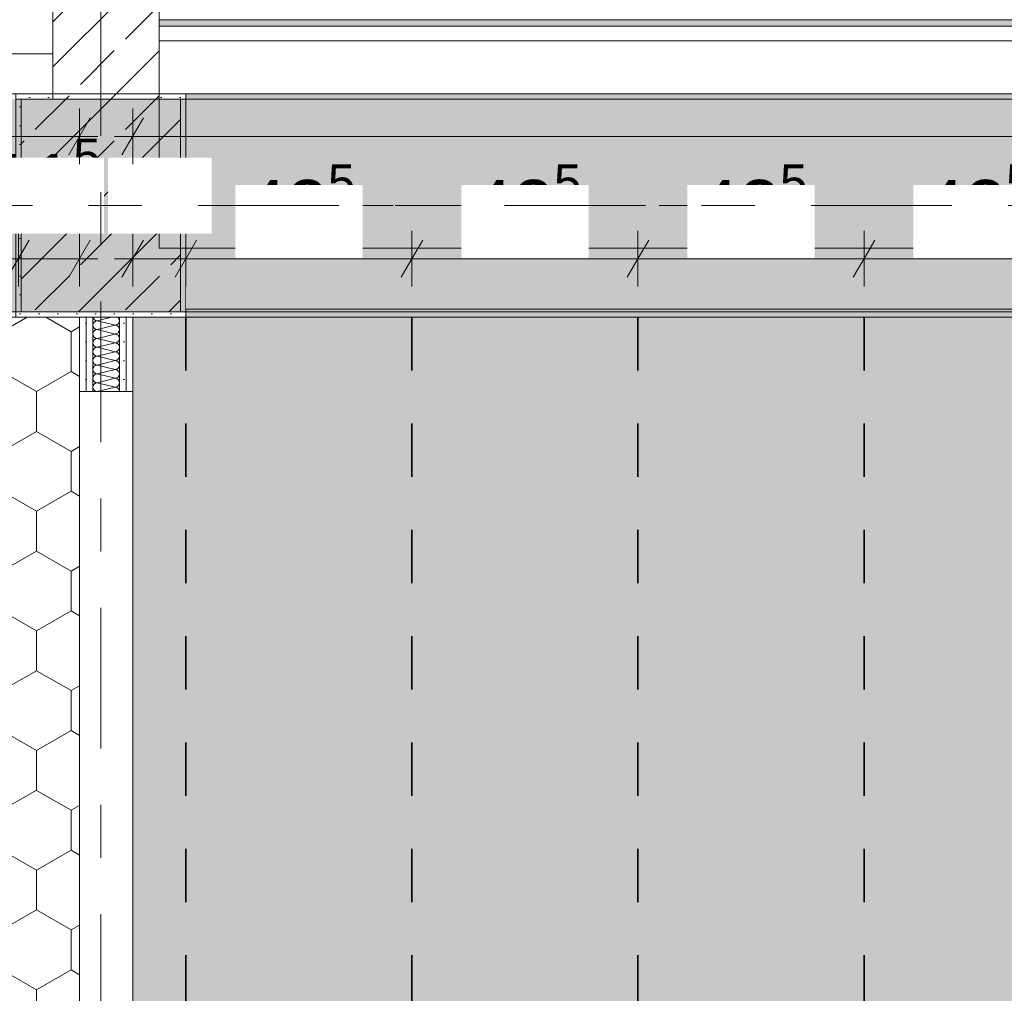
# Model space of a CAD drawing. Header units: metres. Extents: x -3.6 to 84.5, y -11 to 16.8.
# Tile 63 of 256: x 14.8 to 16.6, y 6.8 to 8.6. Entities that reach past the tile are written whole.
import ezdxf

# ---------------------------------------------------------------- set-up
doc = ezdxf.new("R2010")
doc.units = ezdxf.units.M
doc.header["$MEASUREMENT"] = 0
for name, pattern in [('Achse', [0.2, 0.1, -0.05, 0, -0.05]), ('Punktlinie weit', [0.06, 0.01, -0.05]), ('Strichlinie doppelt', [0.546806, 0.264583, -0.105833, 0.070556, -0.105833]), ('Wipeout_Contour', [1, 0, -1])]:
    doc.linetypes.add(name, pattern=pattern)
for name, color, linetype in [('154 - Bemaßung_ Beschriftung.Ausbau - Deckenspiegel', 7, 'Continuous'), ('451 - Universal.Achsen Raster', 7, 'Continuous'), ('605 - Struktur.Wand Innen', 7, 'Continuous'), ('607 - Struktur.Stütze', 7, 'Continuous'), ('608 - Struktur.Träger', 7, 'Continuous'), ('610 - Struktur.Treppe_ Rampe', 7, 'Continuous'), ('Neubau_651 - Abdeckung.Decke abgehängt_ bekleidet', 7, 'Continuous'), ('Neubau_653 - Abdeckung.TB Verkofferung', 7, 'Continuous')]:
    doc.layers.add(name, color=color, linetype=linetype)
doc.styles.add('ERSTELLTER_STIL_2', font='txt')
doc.dimstyles.new('ERSTELLTER_STIL__3', dxfattribs={"dimtxt": 0.1, "dimasz": 0.0532, "dimexe": 0.18, "dimexo": 0.0625, "dimgap": 0, "dimtad": 1, "dimtih": 1, "dimtoh": 1, "dimzin": 0, "dimdsep": 46, "dimtxsty": 'ERSTELLTER_STIL_2', "dimblk": 'ARROWHEAD_2', "dimblk1": 'ARROWHEAD_2', "dimblk2": 'ARROWHEAD_2', "dimcen": 0.09, "dimse1": 1, "dimse2": 1, "dimclrd": 7, "dimclre": 7, "dimclrt": 7, "dimazin": 0, "dimtfac": 1, "dimtdec": 4, "dimtmove": 0, "dimatfit": 3, "dimfxl": 1, "dimtolj": 1, "dimtzin": 0, "dimarcsym": 0})
doc.dimstyles.new('ERSTELLTER_STIL__4', dxfattribs={"dimtxt": 0.1, "dimasz": 0.0532, "dimexe": 0.18, "dimexo": 0.0625, "dimgap": 0, "dimtad": 1, "dimtih": 1, "dimtoh": 1, "dimzin": 0, "dimdsep": 46, "dimtxsty": 'ERSTELLTER_STIL_2', "dimblk": 'ARROWHEAD_2', "dimblk1": 'ARROWHEAD_2', "dimblk2": 'ARROWHEAD_2', "dimcen": 0.09, "dimse1": 1, "dimse2": 1, "dimclrd": 7, "dimclre": 7, "dimclrt": 7, "dimazin": 0, "dimtfac": 1, "dimtdec": 4, "dimtmove": 2, "dimatfit": 3, "dimfxl": 1, "dimtolj": 1, "dimtzin": 0, "dimarcsym": 0})
pattern_1 = [(45, (0, 0), (-0.01767767, 0.01767767), [0, -0.025])]
pattern_2 = [(45, (0, 0), (-0.08485281, 0.08485281), []), (45, (-0.04243, 0.04243), (-0.08485281, 0.08485281), [0.09, -0.03])]
pattern_3 = [(90, (0, 0), (-0.12990375, 0), [0.075, -0.15]), (90, (-0.06495, 0.1125), (-0.12990375, 0), [0.075, -0.15]), (150, (5e-18, 0.075), (0.0649519, 0.11249995), [0.075, -0.15]), (150, (-0.1299, 0.075), (0.0649519, 0.11249995), [0.075, -0.15]), (210, (0, 0), (-0.0649519, 0.11249995), [0.075, -0.15]), (210, (-0.1299, 8e-18), (-0.0649519, 0.11249995), [0.075, -0.15])]

# ---------------------------------------------------------------- blocks, each defined once
blk = doc.blocks.new('*X171')
at = {"layer": '605 - Struktur.Wand Innen', "color": 7, "linetype": 'Continuous', "lineweight": 5}
for p, q in [((14.9233, 8.0833), (14.9499, 8.09)), ((14.9233, 8.0833), (14.9567, 8.075)), ((14.9233, 8.0667), (14.9567, 8.075)), ((14.9233, 8.0667), (14.9567, 8.0583)), ((14.9233, 8.05), (14.9567, 8.0583)), ((14.9233, 8.05), (14.9567, 8.0417)), ((14.9233, 8.0333), (14.9567, 8.0417)), ((14.9233, 8.0333), (14.9567, 8.025)), ((14.9233, 8.0167), (14.9567, 8.025)), ((14.9233, 8.0167), (14.9567, 8.0083)), ((14.9233, 8), (14.9567, 8.0083)), ((14.9233, 8), (14.9567, 7.9917)), ((14.9233, 7.9833), (14.9567, 7.9917)), ((14.9233, 7.9833), (14.9567, 7.975)), ((14.9233, 7.9667), (14.9567, 7.975)), ((14.9233, 7.9667), (14.9567, 7.9583)), ((14.9233, 7.95), (14.9567, 7.9583)), ((14.9233, 7.95), (14.9234, 7.95))]:
    blk.add_line(p, q, dxfattribs=at)
for centre, start, end in [((14.9233, 8.075), 90, 180), ((14.9233, 8.075), 180, 270), ((14.9233, 8.0917), 191.6614, 270), ((14.9567, 8.0833), 270, 0), ((14.9567, 8.0667), 0, 90), ((14.9567, 8.0833), 0, 52.9274), ((14.9233, 8.0583), 90, 180), ((14.9233, 8.0583), 180, 270), ((14.9567, 8.0667), 270, 0), ((14.9567, 8.05), 0, 90), ((14.9233, 8.0417), 90, 180), ((14.9233, 8.0417), 180, 270), ((14.9567, 8.05), 270, 0), ((14.9567, 8.0333), 0, 90), ((14.9233, 8.025), 90, 180), ((14.9233, 8.025), 180, 270), ((14.9233, 8.0083), 90, 180), ((14.9567, 8.0333), 270, 0), ((14.9567, 8.0167), 0, 90), ((14.9567, 8.0167), 270, 0), ((14.9233, 8.0083), 180, 270), ((14.9233, 7.9917), 90, 180), ((14.9567, 8), 0, 90), ((14.9567, 8), 270, 0), ((14.9233, 7.9917), 180, 270), ((14.9233, 7.975), 90, 180), ((14.9567, 7.9833), 0, 90), ((14.9567, 7.9833), 270, 0), ((14.9233, 7.975), 180, 270), ((14.9233, 7.9583), 90, 180), ((14.9567, 7.9667), 0, 90), ((14.9567, 7.9667), 270, 0), ((14.9233, 7.9583), 180, 270), ((14.9067, 7.95), 359.8783, 0), ((14.9233, 7.9417), 90, 93.7357), ((14.9567, 7.95), 0, 90), ((14.9567, 7.95), 359.8783, 0)]:
    blk.add_arc(centre, 0.00833, start, end, dxfattribs=at)
blk = doc.blocks.new('*D214')
at = {"layer": '154 - Bemaßung_ Beschriftung.Ausbau - Deckenspiegel', "color": 7, "linetype": 'Continuous', "lineweight": 5}
for p, q in [((14.345, 8.1475), (14.345, 8.2525)), ((14.775, 8.1475), (14.775, 8.2525)), ((14.3652, 8.235), (14.3248, 8.165)), ((14.7952, 8.235), (14.7548, 8.165)), ((14.345, 8.2), (14.775, 8.2))]:
    blk.add_line(p, q, dxfattribs=at)
at = {"layer": '154 - Bemaßung_ Beschriftung.Ausbau - Deckenspiegel', "color": 7, "lineweight": 5, "insert": (14.723, 8.2675), "char_height": 0.1, "attachment_point": 7, "style": 'ERSTELLTER_STIL_2'}
blk.add_mtext('\\A1;{\\pql;\\fArial|b0|i0|c0|p38;11\\fArial|b0|i0|c0|p38;\\A1{\\H.66x;\\S5^  ;}}', dxfattribs=at)
at = {"color": 254, "linetype": 'Wipeout_Contour', "lineweight": 0, "ltscale": 67.997042}
blk.add_wipeout([(14.7016, 8.2471), (14.9362, 8.2471), (14.9362, 8.39), (14.7016, 8.39)], dxfattribs=at).dxf.layer = '154 - Bemaßung_ Beschriftung.Ausbau - Deckenspiegel'
at = {"color": 254, "linetype": 'Wipeout_Contour', "lineweight": 0, "ltscale": 67.001077}
blk.add_wipeout([(14.4654, 8.2012), (14.6546, 8.2012), (14.6546, 8.3387), (14.4654, 8.3387)], dxfattribs=at).dxf.layer = '154 - Bemaßung_ Beschriftung.Ausbau - Deckenspiegel'
at = {"layer": '154 - Bemaßung_ Beschriftung.Ausbau - Deckenspiegel', "color": 7, "lineweight": 5, "insert": (14.4841, 8.22), "char_height": 0.1, "attachment_point": 7, "style": 'ERSTELLTER_STIL_2'}
blk.add_mtext('\\A1;{\\pql;\\fArial|b0|i0|c0|p38;43}', dxfattribs=at)
blk = doc.blocks.new('ARROWHEAD_2')
at = {"color": 0, "linetype": 'Continuous', "lineweight": 0}
for p, q in [((-0.378, -0.655), (0.378, 0.655)), ((0, 0), (-1, 0))]:
    blk.add_line(p, q, dxfattribs=at)
blk = doc.blocks.new('*D215')
at = {"layer": '154 - Bemaßung_ Beschriftung.Ausbau - Deckenspiegel', "color": 7, "linetype": 'Continuous', "lineweight": 5}
for p, q in [((14.775, 8.1475), (14.775, 8.2525)), ((14.89, 8.1475), (14.89, 8.2525)), ((14.7952, 8.235), (14.7548, 8.165)), ((14.8698, 8.165), (14.9102, 8.235)), ((14.775, 8.2), (14.89, 8.2)), ((14.89, 8.2), (14.9242, 8.2))]:
    blk.add_line(p, q, dxfattribs=at)
at = {"color": 254, "linetype": 'Wipeout_Contour', "lineweight": 0, "ltscale": 67.997042}
blk.add_wipeout([(14.7016, 8.2471), (14.9362, 8.2471), (14.9362, 8.39), (14.7016, 8.39)], dxfattribs=at).dxf.layer = '154 - Bemaßung_ Beschriftung.Ausbau - Deckenspiegel'
blk = doc.blocks.new('*D216')
at = {"layer": '154 - Bemaßung_ Beschriftung.Ausbau - Deckenspiegel', "color": 7, "linetype": 'Continuous', "lineweight": 5}
for p, q in [((14.99, 8.1475), (14.99, 8.2525)), ((15.09, 8.1475), (15.09, 8.2525)), ((15.0102, 8.235), (14.9698, 8.165)), ((15.1102, 8.235), (15.0698, 8.165)), ((14.9558, 8.2), (14.99, 8.2)), ((14.99, 8.2), (15.09, 8.2))]:
    blk.add_line(p, q, dxfattribs=at)
at = {"color": 254, "linetype": 'Wipeout_Contour', "lineweight": 0, "ltscale": 68.773436}
blk.add_wipeout([(14.9436, 8.2471), (15.1382, 8.2471), (15.1382, 8.39), (14.9436, 8.39)], dxfattribs=at).dxf.layer = '154 - Bemaßung_ Beschriftung.Ausbau - Deckenspiegel'
at = {"layer": '154 - Bemaßung_ Beschriftung.Ausbau - Deckenspiegel', "color": 7, "lineweight": 5, "insert": (14.965, 8.2685), "char_height": 0.1, "attachment_point": 7, "style": 'ERSTELLTER_STIL_2'}
blk.add_mtext('\\A1;{\\pql;\\fArial|b0|i0|c0|p38;10}', dxfattribs=at)
blk = doc.blocks.new('*D217')
at = {"layer": '154 - Bemaßung_ Beschriftung.Ausbau - Deckenspiegel', "color": 7, "linetype": 'Continuous', "lineweight": 5}
for p, q in [((15.09, 8.1475), (15.09, 8.2525)), ((15.515, 8.1475), (15.515, 8.2525)), ((15.1102, 8.235), (15.0698, 8.165)), ((15.5352, 8.235), (15.4948, 8.165)), ((15.09, 8.2), (15.515, 8.2))]:
    blk.add_line(p, q, dxfattribs=at)
at = {"layer": '154 - Bemaßung_ Beschriftung.Ausbau - Deckenspiegel', "color": 7, "lineweight": 5, "insert": (15.2016, 8.2189), "char_height": 0.1, "attachment_point": 7, "style": 'ERSTELLTER_STIL_2'}
blk.add_mtext('\\A1;{\\pql;\\fArial|b0|i0|c0|p38;42\\fArial|b0|i0|c0|p38;\\A1{\\H.66x;\\S5^  ;}}', dxfattribs=at)
at = {"color": 254, "linetype": 'Wipeout_Contour', "lineweight": 0, "ltscale": 68.773436}
blk.add_wipeout([(14.9436, 8.2471), (15.1382, 8.2471), (15.1382, 8.39), (14.9436, 8.39)], dxfattribs=at).dxf.layer = '154 - Bemaßung_ Beschriftung.Ausbau - Deckenspiegel'
at = {"color": 254, "linetype": 'Wipeout_Contour', "lineweight": 0, "ltscale": 69.597345}
blk.add_wipeout([(15.1828, 8.2012), (15.4222, 8.2012), (15.4222, 8.3387), (15.1828, 8.3387)], dxfattribs=at).dxf.layer = '154 - Bemaßung_ Beschriftung.Ausbau - Deckenspiegel'
blk = doc.blocks.new('*D218')
at = {"layer": '154 - Bemaßung_ Beschriftung.Ausbau - Deckenspiegel', "color": 7, "linetype": 'Continuous', "lineweight": 5}
for p, q in [((15.515, 8.1475), (15.515, 8.2525)), ((15.94, 8.1475), (15.94, 8.2525)), ((15.5352, 8.235), (15.4948, 8.165)), ((15.9602, 8.235), (15.9198, 8.165)), ((15.515, 8.2), (15.94, 8.2))]:
    blk.add_line(p, q, dxfattribs=at)
at = {"layer": '154 - Bemaßung_ Beschriftung.Ausbau - Deckenspiegel', "color": 7, "lineweight": 5, "insert": (15.6266, 8.2189), "char_height": 0.1, "attachment_point": 7, "style": 'ERSTELLTER_STIL_2'}
blk.add_mtext('\\A1;{\\pql;\\fArial|b0|i0|c0|p38;42\\fArial|b0|i0|c0|p38;\\A1{\\H.66x;\\S5^  ;}}', dxfattribs=at)
at = {"color": 254, "linetype": 'Wipeout_Contour', "lineweight": 0, "ltscale": 71.097201}
blk.add_wipeout([(15.6078, 8.2012), (15.8472, 8.2012), (15.8472, 8.3387), (15.6078, 8.3387)], dxfattribs=at).dxf.layer = '154 - Bemaßung_ Beschriftung.Ausbau - Deckenspiegel'
blk = doc.blocks.new('*D219')
at = {"layer": '154 - Bemaßung_ Beschriftung.Ausbau - Deckenspiegel', "color": 7, "linetype": 'Continuous', "lineweight": 5}
for p, q in [((15.94, 8.1475), (15.94, 8.2525)), ((16.365, 8.1475), (16.365, 8.2525)), ((15.9602, 8.235), (15.9198, 8.165)), ((16.3852, 8.235), (16.3448, 8.165)), ((15.94, 8.2), (16.365, 8.2))]:
    blk.add_line(p, q, dxfattribs=at)
at = {"layer": '154 - Bemaßung_ Beschriftung.Ausbau - Deckenspiegel', "color": 7, "lineweight": 5, "insert": (16.0516, 8.2189), "char_height": 0.1, "attachment_point": 7, "style": 'ERSTELLTER_STIL_2'}
blk.add_mtext('\\A1;{\\pql;\\fArial|b0|i0|c0|p38;42\\fArial|b0|i0|c0|p38;\\A1{\\H.66x;\\S5^  ;}}', dxfattribs=at)
at = {"color": 254, "linetype": 'Wipeout_Contour', "lineweight": 0, "ltscale": 72.605877}
blk.add_wipeout([(16.0328, 8.2012), (16.2722, 8.2012), (16.2722, 8.3387), (16.0328, 8.3387)], dxfattribs=at).dxf.layer = '154 - Bemaßung_ Beschriftung.Ausbau - Deckenspiegel'
blk = doc.blocks.new('*D220')
at = {"layer": '154 - Bemaßung_ Beschriftung.Ausbau - Deckenspiegel', "color": 7, "linetype": 'Continuous', "lineweight": 5}
for p, q in [((16.365, 8.1475), (16.365, 8.2525)), ((16.79, 8.1475), (16.79, 8.2525)), ((16.3852, 8.235), (16.3448, 8.165)), ((16.8102, 8.235), (16.7698, 8.165)), ((16.365, 8.2), (16.79, 8.2))]:
    blk.add_line(p, q, dxfattribs=at)
at = {"layer": '154 - Bemaßung_ Beschriftung.Ausbau - Deckenspiegel', "color": 7, "lineweight": 5, "insert": (16.4766, 8.2189), "char_height": 0.1, "attachment_point": 7, "style": 'ERSTELLTER_STIL_2'}
blk.add_mtext('\\A1;{\\pql;\\fArial|b0|i0|c0|p38;42\\fArial|b0|i0|c0|p38;\\A1{\\H.66x;\\S5^  ;}}', dxfattribs=at)
at = {"color": 254, "linetype": 'Wipeout_Contour', "lineweight": 0, "ltscale": 74.122835}
blk.add_wipeout([(16.4578, 8.2012), (16.6972, 8.2012), (16.6972, 8.3387), (16.4578, 8.3387)], dxfattribs=at).dxf.layer = '154 - Bemaßung_ Beschriftung.Ausbau - Deckenspiegel'
blk = doc.blocks.new('*D324')
at = {"layer": '154 - Bemaßung_ Beschriftung.Ausbau - Deckenspiegel', "color": 7, "linetype": 'Continuous', "lineweight": 5}
for p, q in [((11.38, 8.3775), (11.38, 8.4825)), ((14.89, 8.3775), (14.89, 8.4825)), ((11.4002, 8.465), (11.3598, 8.395)), ((14.8698, 8.395), (14.9102, 8.465)), ((11.3458, 8.43), (11.38, 8.43)), ((11.38, 8.43), (14.89, 8.43)), ((14.89, 8.43), (14.9242, 8.43))]:
    blk.add_line(p, q, dxfattribs=at)
at = {"color": 254, "linetype": 'Wipeout_Contour', "lineweight": 0, "ltscale": 62.601895}
blk.add_wipeout([(12.9832, 8.4312), (13.2868, 8.4312), (13.2868, 8.5687), (12.9832, 8.5687)], dxfattribs=at).dxf.layer = '154 - Bemaßung_ Beschriftung.Ausbau - Deckenspiegel'
at = {"layer": '154 - Bemaßung_ Beschriftung.Ausbau - Deckenspiegel', "color": 7, "lineweight": 5, "insert": (13.002, 8.45), "char_height": 0.1, "attachment_point": 7, "style": 'ERSTELLTER_STIL_2'}
blk.add_mtext('\\A1;{\\pql;\\fArial|b0|i0|c0|p38;3,51}', dxfattribs=at)
blk = doc.blocks.new('*D325')
at = {"layer": '154 - Bemaßung_ Beschriftung.Ausbau - Deckenspiegel', "color": 7, "linetype": 'Continuous', "lineweight": 5}
for p, q in [((14.99, 8.3775), (14.99, 8.4825)), ((33.09, 8.3775), (33.09, 8.4825)), ((15.0102, 8.465), (14.9698, 8.395)), ((33.0698, 8.395), (33.1102, 8.465)), ((14.9558, 8.43), (14.99, 8.43)), ((14.99, 8.43), (33.09, 8.43)), ((33.09, 8.43), (33.1242, 8.43))]:
    blk.add_line(p, q, dxfattribs=at)
at = {"color": 254, "linetype": 'Wipeout_Contour', "lineweight": 0, "ltscale": 102.007669}
blk.add_wipeout([(23.8503, 8.4312), (24.2297, 8.4312), (24.2297, 8.5687), (23.8503, 8.5687)], dxfattribs=at).dxf.layer = '154 - Bemaßung_ Beschriftung.Ausbau - Deckenspiegel'
at = {"layer": '154 - Bemaßung_ Beschriftung.Ausbau - Deckenspiegel', "color": 7, "lineweight": 5, "insert": (23.869, 8.45), "char_height": 0.1, "attachment_point": 7, "style": 'ERSTELLTER_STIL_2'}
blk.add_mtext('\\A1;{\\pql;\\fArial|b0|i0|c0|p38;18,10}', dxfattribs=at)

msp = doc.modelspace()

# ---------------------------------------------------------------- hatches: boundary and pattern name
at = {"layer": '605 - Struktur.Wand Innen', "linetype": 'Continuous', "lineweight": 0, "true_color": 0x000000}
h = msp.add_hatch(dxfattribs=at)
h.set_pattern_fill('Beton__Stahlbeton_0001', color=18, style=0, pattern_type=2)
h.set_pattern_definition(pattern_2)
h.paths.add_polyline_path([(15.04, 13), (14.84, 13), (14.84, 8.5), (15.04, 8.5)])
h = msp.add_hatch(dxfattribs=at)
h.set_pattern_fill('Gips_0001', color=18, style=0, pattern_type=2)
h.set_pattern_definition(pattern_1)
h.paths.add_polyline_path([(14.89, 8.09), (14.89, 7.95), (14.9025, 7.95), (14.9025, 8.09)])
h = msp.add_hatch(dxfattribs=at)
h.set_pattern_fill('Gips_0001', color=18, style=0, pattern_type=2)
h.set_pattern_definition(pattern_1)
h.paths.add_polyline_path([(14.9025, 8.09), (14.9025, 7.95), (14.915, 7.95), (14.915, 8.09)])
h = msp.add_hatch(dxfattribs=at)
h.set_pattern_fill('Gips_0001', color=18, style=0, pattern_type=2)
h.set_pattern_definition(pattern_1)
h.paths.add_polyline_path([(14.965, 8.09), (14.965, 7.95), (14.9775, 7.95), (14.9775, 8.09)])
h = msp.add_hatch(dxfattribs=at)
h.set_pattern_fill('Gips_0001', color=18, style=0, pattern_type=2)
h.set_pattern_definition(pattern_1)
h.paths.add_polyline_path([(14.9775, 8.09), (14.9775, 7.95), (14.99, 7.95), (14.99, 8.09)])
at = {"layer": '607 - Struktur.Stütze', "linetype": 'Continuous', "lineweight": 0, "true_color": 0x000000}
h = msp.add_hatch(dxfattribs=at)
h.set_pattern_fill('Gips_0001', color=18, style=0, pattern_type=2)
h.set_pattern_definition(pattern_1)
h.paths.add_polyline_path([(14.77, 8.09), (15.09, 8.09), (15.09, 8.51), (15.04, 8.51), (15.04, 8.5), (15.08, 8.5), (15.08, 8.1), (14.78, 8.1), (14.78, 8.5), (14.84, 8.5), (14.84, 8.51), (14.77, 8.51)])
h = msp.add_hatch(dxfattribs=at)
h.set_pattern_fill('Beton__Stahlbeton_0001', color=18, style=0, pattern_type=2)
h.set_pattern_definition(pattern_2)
h.paths.add_polyline_path([(14.78, 8.1), (15.08, 8.1), (15.08, 8.5), (14.78, 8.5)])
at = {"layer": '608 - Struktur.Träger', "linetype": 'Continuous', "lineweight": 0, "true_color": 0x000000}
h = msp.add_hatch(dxfattribs=at)
h.set_pattern_fill('Gips_0001', color=18, style=0, pattern_type=2)
h.set_pattern_definition(pattern_1)
h.paths.add_polyline_path([(18.37, 8.51), (15.09, 8.51), (15.09, 8.5), (18.37, 8.5)])
at = {"layer": 'Neubau_651 - Abdeckung.Decke abgehängt_ bekleidet', "linetype": 'Continuous', "lineweight": 13, "true_color": 0xffbfbf}
h = msp.add_hatch(dxfattribs=at)
h.set_pattern_fill('sechseckig_0001', color=254, style=0, pattern_type=2)
h.set_pattern_definition(pattern_3)
h.paths.add_polyline_path([(14.89, 8.09), (11.38, 8.09), (11.38, 6.01), (14.89, 6.01)])
h.paths.add_polyline_path([(12.785, 7.39), (13.485, 7.39), (13.485, 6.71), (12.785, 6.71)], flags=0)
h = msp.add_hatch(dxfattribs=at)
h.set_pattern_fill('sechseckig_0001', color=254, style=0, pattern_type=2)
h.set_pattern_definition(pattern_3)
h.paths.add_polyline_path([(14.99, 6.01), (22.34, 6.01), (22.34, 8.09), (14.99, 8.09)])
h.paths.add_polyline_path([(17.64, 7.39), (18.34, 7.39), (18.34, 6.71), (17.64, 6.71)], flags=0)
at = {"layer": 'Neubau_653 - Abdeckung.TB Verkofferung', "linetype": 'Continuous', "lineweight": 0, "true_color": 0x000000}
h = msp.add_hatch(dxfattribs=at)
h.set_pattern_fill('Gips_0001', color=18, style=0, pattern_type=2)
h.set_pattern_definition(pattern_1)
h.paths.add_polyline_path([(18.48, 8.6495), (15.04, 8.6495), (15.04, 8.637), (18.48, 8.637)])

# ---------------------------------------------------------------- linework, layer by layer
at = {"layer": '605 - Struktur.Wand Innen', "color": 7, "linetype": 'Continuous', "lineweight": 5}
for p, q in [((14.9025, 8.09), (14.9025, 7.95)), ((14.915, 8.09), (14.915, 7.95)), ((14.965, 7.95), (14.965, 8.09)), ((14.9775, 7.95), (14.9775, 8.09)), ((14.89, 7.95), (14.9025, 7.95)), ((14.9025, 7.95), (14.915, 7.95)), ((14.915, 7.95), (14.965, 7.95)), ((14.965, 7.95), (14.9775, 7.95)), ((14.9775, 7.95), (14.99, 7.95))]:
    msp.add_line(p, q, dxfattribs=at)
at = {"layer": '605 - Struktur.Wand Innen', "color": 7, "linetype": 'Continuous', "lineweight": 13}
for p, q in [((14.89, 7.95), (14.89, 6.08)), ((14.99, 6.08), (14.99, 7.95))]:
    msp.add_line(p, q, dxfattribs=at)
at = {"layer": '605 - Struktur.Wand Innen', "color": 7, "linetype": 'Continuous', "lineweight": 18, "flags": 128}
for points in [[(14.84, 13), (14.84, 8.5)], [(15.04, 8.5), (15.04, 13)]]:
    msp.add_lwpolyline(points, dxfattribs=at)
at = {"layer": '605 - Struktur.Wand Innen', "color": 7, "linetype": 'Continuous', "lineweight": 5, "flags": 128}
for points in [[(14.89, 8.09), (14.89, 7.95)], [(14.99, 7.95), (14.99, 8.09)]]:
    msp.add_lwpolyline(points, dxfattribs=at)
at = {"layer": '607 - Struktur.Stütze', "color": 7, "linetype": 'Continuous', "lineweight": 5, "flags": 128}
msp.add_lwpolyline([(14.84, 8.51), (14.77, 8.51), (14.77, 8.09), (15.09, 8.09), (15.09, 8.51), (15.04, 8.51)], dxfattribs=at)
at = {"layer": '607 - Struktur.Stütze', "color": 7, "linetype": 'Continuous', "lineweight": 13, "flags": 128}
msp.add_lwpolyline([(14.78, 8.1), (15.08, 8.1), (15.08, 8.5), (14.78, 8.5)], close=True, dxfattribs=at)
at = {"layer": '608 - Struktur.Träger', "color": 7, "linetype": 'Continuous', "lineweight": 13}
for p, q in [((0.38, 8.51), (61.88, 8.51)), ((15.09, 8.5), (14.77, 8.5)), ((18.37, 8.5), (15.09, 8.5)), ((0.38, 8.09), (61.88, 8.09))]:
    msp.add_line(p, q, dxfattribs=at)
at = {"layer": '608 - Struktur.Träger', "color": 7, "linetype": 'Continuous', "lineweight": 5}
for p, q in [((15.09, 8.51), (15.09, 8.5)), ((18.37, 8.51), (15.09, 8.51)), ((18.37, 8.09), (15.09, 8.09))]:
    msp.add_line(p, q, dxfattribs=at)
at = {"layer": '608 - Struktur.Träger', "color": 7, "linetype": 'Achse', "lineweight": 9}
msp.add_line((0.38, 8.3), (61.88, 8.3), dxfattribs=at)
at = {"layer": '610 - Struktur.Treppe_ Rampe', "color": 7, "linetype": 'Continuous', "lineweight": 13}
for p, q in [((14.84, 8.585), (14.84, 8.885)), ((13.22, 8.585), (14.84, 8.585))]:
    msp.add_line(p, q, dxfattribs=at)
at = {"layer": 'Neubau_651 - Abdeckung.Decke abgehängt_ bekleidet', "color": 1, "linetype": 'Achse', "lineweight": 35}
for p, q in [((15.09, 8.09), (15.09, 6.01)), ((15.515, 8.09), (15.515, 6.01)), ((15.94, 8.09), (15.94, 6.01)), ((16.365, 8.09), (16.365, 6.01))]:
    msp.add_line(p, q, dxfattribs=at)
at = {"layer": 'Neubau_651 - Abdeckung.Decke abgehängt_ bekleidet', "color": 1, "linetype": 'Punktlinie weit', "lineweight": 13, "flags": 128}
msp.add_lwpolyline([(14.89, 8.09), (11.38, 8.09), (11.38, 6.01), (14.89, 6.01)], close=True, dxfattribs=at)
msp.add_lwpolyline([(22.34, 8.09), (14.99, 8.09), (14.99, 6.01)], dxfattribs=at)
msp.add_lwpolyline([(22.34, 8.09), (14.99, 8.09), (14.99, 6.01)], dxfattribs=at)
at = {"layer": 'Neubau_653 - Abdeckung.TB Verkofferung', "color": 1, "linetype": 'Continuous', "lineweight": 9}
for p in [(15.04, 8.6495), (18.48, 8.22)]:
    msp.add_line(p, (15.04, 8.22), dxfattribs=at)
at = {"layer": 'Neubau_653 - Abdeckung.TB Verkofferung', "color": 1, "linetype": 'Continuous', "lineweight": 5}
for p, q in [((18.48, 8.6495), (15.04, 8.6495)), ((18.48, 8.637), (15.04, 8.637)), ((18.48, 8.61), (15.04, 8.61)), ((18.48, 8.51), (15.04, 8.51))]:
    msp.add_line(p, q, dxfattribs=at)
at = {"layer": 'Neubau_653 - Abdeckung.TB Verkofferung', "color": 1, "linetype": 'Continuous', "lineweight": 5, "flags": 128}
msp.add_lwpolyline([(15.04, 8.6495), (15.04, 8.637), (15.04, 8.61), (15.04, 8.51)], dxfattribs=at)

# ---------------------------------------------------------------- block references
at = {"layer": '605 - Struktur.Wand Innen', "color": 7, "lineweight": 18}
msp.add_blockref('*X171', (0, 0), dxfattribs=at)

# ---------------------------------------------------------------- next in the draw order: wipeouts: each hides what was drawn before it
at = {"color": 254, "linetype": 'Wipeout_Contour', "lineweight": 0, "ltscale": 74.471054}
msp.add_wipeout([(18.37, 8.22), (15.09, 8.22), (15.09, 8.105), (18.37, 8.105)], dxfattribs=at).dxf.layer = '605 - Struktur.Wand Innen'

# ---------------------------------------------------------------- next in the draw order: hatches: boundary and pattern name
at = {"layer": '608 - Struktur.Träger', "linetype": 'Continuous', "lineweight": 0, "true_color": 0x000000}
h = msp.add_hatch(dxfattribs=at)
h.set_pattern_fill('Beton__Stahlbeton_0001', color=18, style=0, pattern_type=2)
h.set_pattern_definition(pattern_2)
h.paths.add_polyline_path([(0.69, 8.5), (0.38, 8.5), (0.38, 8.1), (0.69, 8.1), (7.57, 8.1), (7.89, 8.1), (11.17, 8.1), (11.49, 8.1), (14.77, 8.1), (15.09, 8.1), (18.37, 8.1), (18.69, 8.1), (25.57, 8.1), (25.89, 8.1), (32.77, 8.1), (33.09, 8.1), (39.97, 8.1), (40.29, 8.1), (47.17, 8.1), (47.49, 8.1), (50.77, 8.1), (51.09, 8.1), (54.37, 8.1), (54.69, 8.1), (61.57, 8.1), (61.88, 8.1), (61.88, 8.5), (61.57, 8.5), (58.08, 8.5), (58.03, 8.5), (54.69, 8.5), (54.37, 8.5), (51.09, 8.5), (50.77, 8.5), (47.49, 8.5), (47.17, 8.5), (43.8, 8.5), (43.65, 8.5), (40.29, 8.5), (39.97, 8.5), (36.59, 8.5), (36.4575, 8.5), (33.09, 8.5), (32.77, 8.5), (29.3875, 8.5), (29.255, 8.5), (25.89, 8.5), (25.57, 8.5), (22.25, 8.5), (22.03, 8.5), (18.69, 8.5), (18.37, 8.5), (15.09, 8.5), (14.77, 8.5), (11.49, 8.5), (11.17, 8.5), (7.89, 8.5), (7.57, 8.5)])
h = msp.add_hatch(dxfattribs=at)
h.set_pattern_fill('Gips_0001', color=18, style=0, pattern_type=2)
h.set_pattern_definition(pattern_1)
h.paths.add_polyline_path([(15.09, 8.1), (15.09, 8.09), (18.37, 8.09), (18.37, 8.1)])

# ---------------------------------------------------------------- next in the draw order: linework, layer by layer
at = {"layer": '605 - Struktur.Wand Innen', "color": 7, "linetype": 'Continuous', "lineweight": 13, "flags": 128}
for points in [[(18.37, 8.22), (15.09, 8.22)], [(15.09, 8.105), (18.37, 8.105)]]:
    msp.add_lwpolyline(points, dxfattribs=at)
at = {"layer": '608 - Struktur.Träger', "color": 7, "linetype": 'Continuous', "lineweight": 5}
msp.add_line((15.09, 8.1), (15.09, 8.09), dxfattribs=at)
at = {"layer": '608 - Struktur.Träger', "color": 7, "linetype": 'Continuous', "lineweight": 13, "flags": 128}
msp.add_lwpolyline([(61.88, 8.1), (61.57, 8.1), (54.69, 8.1), (54.37, 8.1), (51.09, 8.1), (50.77, 8.1), (47.49, 8.1), (47.17, 8.1), (40.29, 8.1), (39.97, 8.1), (33.09, 8.1), (32.77, 8.1), (25.89, 8.1), (25.57, 8.1), (18.69, 8.1), (18.37, 8.1), (15.09, 8.1), (14.77, 8.1), (11.49, 8.1), (11.17, 8.1), (7.89, 8.1), (7.57, 8.1), (0.69, 8.1), (0.38, 8.1)], dxfattribs=at)

# ---------------------------------------------------------------- next in the draw order: dimensions: what is measured, and where the dimension line sits
at = {"layer": '154 - Bemaßung_ Beschriftung.Ausbau - Deckenspiegel', "color": 7, "linetype": 'Continuous', "lineweight": 5}
dim = msp.add_linear_dim(base=(14.775, 8.2), p1=(14.345, 8.09), p2=(14.775, 8.09), dimstyle='ERSTELLTER_STIL__3', dxfattribs=at)
dim.commit()
dim.dimension.update_dxf_attribs({"geometry": '*D214', "text_midpoint": (14.5603, 8.27), "dimtype": 160})

# ---------------------------------------------------------------- next in the draw order: dimensions: what is measured, and where the dimension line sits
dim = msp.add_linear_dim(base=(14.8899889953, 8.1999822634), p1=(14.7749889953, 8.0899822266), p2=(14.8899889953, 8.08998228), dimstyle='ERSTELLTER_STIL__4', dxfattribs=at)
dim.commit()
dim.dimension.update_dxf_attribs({"geometry": '*D215', "text_midpoint": (14.9343008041, 8.3185482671), "dimtype": 160})

# ---------------------------------------------------------------- next in the draw order: dimensions: what is measured, and where the dimension line sits
for base, p1, p2, dimstyle, picture, middle in [((14.89, 8.43), (11.38, 8.09), (14.89, 8.09), 'ERSTELLTER_STIL__3', '*D324', (13.1318, 8.5)), ((15.09, 8.2), (14.99, 8.09), (15.09, 8.09), 'ERSTELLTER_STIL__4', '*D216', (15.0412, 8.3185))]:
    dim = msp.add_linear_dim(base=base, p1=p1, p2=p2, dimstyle=dimstyle, dxfattribs=at)
    dim.commit()
    dim.dimension.update_dxf_attribs({"geometry": picture, "text_midpoint": middle, "dimtype": 160})

# ---------------------------------------------------------------- next in the draw order: linework, layer by layer
at = {"layer": '451 - Universal.Achsen Raster', "color": 160, "linetype": 'Strichlinie doppelt', "lineweight": 9, "true_color": 0x3232ff}
msp.add_line((14.93, -10.585), (14.93, 16.355), dxfattribs=at)

# ---------------------------------------------------------------- next in the draw order: dimensions: what is measured, and where the dimension line sits
at = {"layer": '154 - Bemaßung_ Beschriftung.Ausbau - Deckenspiegel', "color": 7, "linetype": 'Continuous', "lineweight": 5}
dim = msp.add_linear_dim(base=(15.5149889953, 8.1999822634), p1=(15.0899889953, 8.0899822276), p2=(15.5149889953, 8.0899822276), dimstyle='ERSTELLTER_STIL__3', dxfattribs=at)
dim.commit()
dim.dimension.update_dxf_attribs({"geometry": '*D217', "text_midpoint": (15.4128552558, 8.2699822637), "dimtype": 160})

# ---------------------------------------------------------------- next in the draw order: dimensions: what is measured, and where the dimension line sits
dim = msp.add_linear_dim(base=(15.9399889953, 8.1999822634), p1=(15.5149889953, 8.0899822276), p2=(15.9399889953, 8.0899822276), dimstyle='ERSTELLTER_STIL__3', dxfattribs=at)
dim.commit()
dim.dimension.update_dxf_attribs({"geometry": '*D218', "text_midpoint": (15.8378552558, 8.2699822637), "dimtype": 160})

# ---------------------------------------------------------------- next in the draw order: dimensions: what is measured, and where the dimension line sits
dim = msp.add_linear_dim(base=(16.3649889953, 8.1999822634), p1=(15.9399889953, 8.0899822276), p2=(16.3649889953, 8.0899822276), dimstyle='ERSTELLTER_STIL__3', dxfattribs=at)
dim.commit()
dim.dimension.update_dxf_attribs({"geometry": '*D219', "text_midpoint": (16.2628552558, 8.2699822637), "dimtype": 160})

# ---------------------------------------------------------------- next in the draw order: dimensions: what is measured, and where the dimension line sits
dim = msp.add_linear_dim(base=(16.7899889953, 8.1999822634), p1=(16.3649889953, 8.0899822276), p2=(16.7899889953, 8.0899822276), dimstyle='ERSTELLTER_STIL__3', dxfattribs=at)
dim.commit()
dim.dimension.update_dxf_attribs({"geometry": '*D220', "text_midpoint": (16.6878552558, 8.2699822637), "dimtype": 160})

# ---------------------------------------------------------------- next in the draw order: dimensions: what is measured, and where the dimension line sits
dim = msp.add_linear_dim(base=(33.09, 8.43), p1=(14.99, 8.09), p2=(33.09, 8.09), dimstyle='ERSTELLTER_STIL__3', dxfattribs=at)
dim.commit()
dim.dimension.update_dxf_attribs({"geometry": '*D325', "text_midpoint": (24.037, 8.5), "dimtype": 160})

# ---------------------------------------------------------------- next in the draw order: linework, layer by layer
at = {"layer": '451 - Universal.Achsen Raster', "color": 160, "linetype": 'Strichlinie doppelt', "lineweight": 9, "true_color": 0x3232ff}
msp.add_line((64.935, 8.3), (-3.175, 8.3), dxfattribs=at)

doc.saveas('drawing.dxf')
